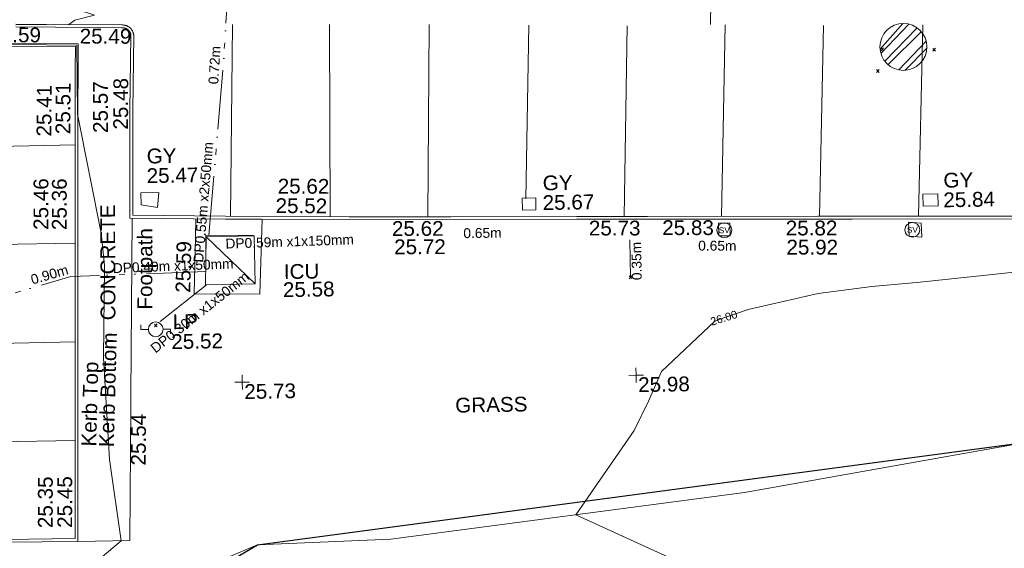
# Model space of a CAD drawing. Header units: millimetres. Extents: x -287732 to 520720, y -103372 to 287754.
# Tile 212 of 256: x -6642 to 18355, y -59663 to -46255. Entities that reach past the tile are written whole.
import ezdxf

# ---------------------------------------------------------------- set-up
doc = ezdxf.new("R2010")
doc.units = ezdxf.units.MM
for name, pattern in [('IMPORT-HIDDEN2 _3_', [4762.5, 3175, -1587.5]), ('IMPORT-UG_ELEC_LV_QLB2 _2_', [2700, 1500, -300.0000000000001, 0, -250, 150, -300.0000000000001, 0, -200]), ('IMPORT-UG_ELEC_STREET LIGHTING_QLB2 _2_', [2700, 1500, -300.0000000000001, 0, -250, 150, -300.0000000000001, 0, -200]), ('IMPORT-UG_UNIDENTIFIED_QLA _2_', [2350, 1500, -300.0000000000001, 0, -50, 150, -300.0000000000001, 0, -50])]:
    doc.linetypes.add(name, pattern=pattern)
for name, color, linetype, lineweight, true_color in [('00_TOPO_FURN_LAMP_POST', 7, 'Continuous', 9, 0x666666), ('00_TOPO_SERV_STOP_VALVE', 7, 'Continuous', 9, 0x666666), ('00_UAV_CONCRETE', 9, 'Continuous', 9, 0x808080), ('00_UAV_FOOTPATH', 7, 'Continuous', 9, 0xa50000), ('00_UAV_FORM_LINES', 7, 'Continuous', 9, 0x666666), ('00_UAV_FURN_LAMP_POST', 7, 'Continuous', 9, 0xa50000), ('00_UAV_KERB_BOTTOM', 1, 'Continuous', 9, 0xff0000), ('00_UAV_KERB_TOP', 7, 'Continuous', 9, 0xa500a5), ('00_UAV_LEVEL_SPOT', 7, 'Continuous', 9, 0x666666), ('00_UAV_ROAD_MARKING_WHITE_CONTINUOUS', 7, 'Continuous', 9, 0x999999), ('00_UAV_SERV_GULLY', 7, 'Continuous', 9, 0x5252a5), ('00_UAV_SERV_IC', 5, 'Continuous', 9, 0x0000ff), ('01_DTM_CONTOUR_MNR', 7, 'Continuous', 9, 0xa5a552), ('01_DTM_CONTOUR_MNR_LABELS', 7, 'Continuous', 9, 0xa5a552), ('12333-PUM-2D-U-0001-C01 - Rev2_REVIT IMPORT_dwg', 7, 'Continuous', 9, 0x767676), ('PUM-CHAMBER EXTENTS', 6, 'IMPORT-HIDDEN2 _3_', 9, 0xff00ff), ('PUM-ELECTRIC-LV-QLB2', 1, 'IMPORT-UG_ELEC_LV_QLB2 _2_', 9, 0xff0000), ('PUM-ELECTRIC-MH', 1, 'Continuous', 9, 0xff0000), ('PUM-ELECTRIC-SL-QLB2', 7, 'IMPORT-UG_ELEC_STREET LIGHTING_QLB2 _2_', 9, 0xff7f7f), ('PUM-SURVEY BOUNDARY_EXTENT', 190, 'Continuous', 25, 0x7f00ff), ('PUM-UNIDENTIFIED UTILITIES-QLA', 7, 'IMPORT-UG_UNIDENTIFIED_QLA _2_', 9, 0x52a500)]:
    doc.layers.add(name, color=color, linetype=linetype, lineweight=lineweight, true_color=true_color)
for name, color, linetype, lineweight in [('00_UAV_ROAD_TEXT', 7, 'Continuous', 9), ('00_UAV_SURVEY_TEXT', 7, 'Continuous', 9), ('GEN-TEXT', 7, 'Continuous', 9)]:
    doc.layers.add(name, color=color, linetype=linetype, lineweight=lineweight)
doc.styles.add('Arial_1', font='arial.ttf', dxfattribs={"height": 250})
doc.styles.add('Swis721 Lt BT', font='swissl.ttf', dxfattribs={"height": 399.9999999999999})
doc.styles.add('Swis721 Lt BT_1', font='swissl.ttf', dxfattribs={"height": 200})
doc.styles.add('Swis721 Lt BT_2', font='swissl.ttf', dxfattribs={"height": 375})
doc.styles.add('Swis721 Lt BT_6', font='swissl.ttf', dxfattribs={"width": 0.4000000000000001, "height": 1500})

# ---------------------------------------------------------------- blocks, each defined once
blk = doc.blocks.new('12333-PUM-2D-U-0001-C01 - Rev2_REVIT IMPORT_dwg_MSL_Lamp_Post_SYM-2077240-Site Location Plan Proposed')
at = {"layer": '00_TOPO_FURN_LAMP_POST', "color": 254, "true_color": 0xcccccc, "flags": 128}
for points in [[(-500.1060478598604, 0), (-1000.212095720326, 0), (-1000.212095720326, 316.7338303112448)], [(500.1060478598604, 0), (1000.21209571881, 0), (1000.21209571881, -316.7338303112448)]]:
    blk.add_lwpolyline(points, dxfattribs=at)
at = {"layer": '00_TOPO_FURN_LAMP_POST', "color": 254, "true_color": 0xcccccc}
blk.add_circle((0, 0), 500.1060478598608, dxfattribs=at)
blk = doc.blocks.new('12333-PUM-2D-U-0001-C01 - Rev2_REVIT IMPORT_dwg_MSL_Sluice_Valve_SYM-2077246-Site Location Plan Proposed')
at = {"layer": '00_TOPO_SERV_STOP_VALVE', "color": 254, "true_color": 0xcccccc}
blk.add_circle((0, 0), 500.0000000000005, dxfattribs=at)
at = {"layer": '00_TOPO_SERV_STOP_VALVE', "insert": (0, 198.9876086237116), "char_height": 399.9999999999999, "width": 785.1100955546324, "attachment_point": 2, "line_spacing_factor": 1.005061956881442, "style": 'Swis721 Lt BT'}
blk.add_mtext('SV', dxfattribs=at)
blk = doc.blocks.new('12333-PUM-2D-U-0001-C01 - Rev2_REVIT IMPORT_dwg_UAV-2077255-Site Location Plan Proposed')
at = {"layer": '00_UAV_LEVEL_SPOT', "color": 254, "true_color": 0xcccccc, "flags": 128}
for points in [[(0, -500.0000000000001), (0, 0), (-500.0000000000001, 0)], [(500.0000000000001, 0), (0, 0), (0, 500.0000000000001)]]:
    blk.add_lwpolyline(points, dxfattribs=at)
blk = doc.blocks.new('12333-PUM-2D-U-0001-C01 - Rev2_REVIT IMPORT_dwg_MGS62954_T2_Galway_ITM_3d_Rev1-2077680-Site Location Plan Proposed')
at = {"layer": '00_UAV_CONCRETE', "color": 254, "true_color": 0xcccccc, "flags": 128}
blk.add_lwpolyline([(533900573.618417, 725504123.0349373), (533900485.2678878, 725502225.5375906), (533898822.2678878, 725502260.5375907), (533898873.5881585, 725503695.8390585), (533898890.370003, 725504165.1858892)], dxfattribs=at)
at = {"layer": '00_UAV_FOOTPATH', "color": 254, "true_color": 0xcccccc, "flags": 128}
blk.add_lwpolyline([(533895755.1650898, 725496034.4405906), (533897076.2678878, 725496030.5375906), (533897160.2678877, 725499478.5375907), (533897165.9347653, 725499706.7499216), (533897277.7656816, 725504210.322397)], dxfattribs=at)
at = {"layer": '00_UAV_FORM_LINES', "color": 254, "true_color": 0xcccccc, "flags": 128}
blk.add_lwpolyline([(533892292.9647209, 725491544.5024223), (533893029.9865001, 725491782.0060003), (533896429.9865002, 725493957.0060003), (533897740.9865002, 725494819.0060003), (533898691.9865001, 725495219.0060003), (533900316.5495002, 725495866.014), (533903698.5495002, 725495954.0140003), (533912696.5495003, 725496981.0140002), (533920852.5495002, 725498281.0140003), (533931737.7249999, 725500079.6935002), (533941064.7250001, 725501493.6935002), (533944284.7250001, 725501640.6935002), (533950868.7250001, 725502585.6935004), (533951666.725, 725502740.6935004), (533952812.7250002, 725503073.6935003), (533955028.7250001, 725503937.6935003), (533956273.7250001, 725504395.6935003), (533960712.5365001, 725504931.8525002)], dxfattribs=at)
at = {"layer": '00_UAV_KERB_BOTTOM', "color": 254, "true_color": 0xcccccc, "flags": 128}
for points in [[(533920361.2720634, 725503854.3459326), (533915362.0452902, 725503939.4000967), (533914685.4030232, 725503950.9121255), (533910363.7691346, 725504024.3996866), (533908569.4030231, 725504054.9121253), (533905365.5208026, 725504103.6993958), (533902790.4030234, 725504142.9121253), (533900367.4799746, 725504197.7154185), (533899651.4030232, 725504213.9121252), (533897293.4030232, 725504279.9121253), (533897326.5985121, 725506201.9669795), (533897339.2678879, 725506935.5375907), (533897399.2678879, 725508838.5375909), (533897399.1095272, 725508841.1016096), (533897398.0546862, 725508853.1868149), (533897396.4946945, 725508865.2172472), (533897394.4322891, 725508877.1718014), (533897391.8710878, 725508889.0295047), (533897388.8155843, 725508900.7695546), (533897385.2711384, 725508912.3713554), (533897381.243969, 725508923.8145535), (533897376.7411404, 725508935.0790734), (533897371.7705525, 725508946.145154), (533897366.3409252, 725508956.9933807), (533897360.4617843, 725508967.6047227), (533897354.143443, 725508977.960564), (533897347.396987, 725508988.0427364), (533897340.2342508, 725508997.833553), (533897332.6678007, 725509007.3158371), (533897324.710911, 725509016.4729537), (533897316.3775406, 725509025.2888377), (533897307.6823089, 725509033.7480235), (533897298.6404707, 725509041.8356707), (533897289.2678879, 725509049.5375906), (533897285.3989607, 725509052.5308383), (533897275.5901259, 725509059.6688797), (533897265.4909851, 725509066.389909), (533897255.1192555, 725509072.6821344), (533897244.4931324, 725509078.5345175), (533897233.6312581, 725509083.9367912), (533897222.5526875, 725509088.8794783), (533897211.2768568, 725509093.3539072), (533897199.8235468, 725509097.3522284), (533897188.2128512, 725509100.8674277), (533897176.465139, 725509103.8933381), (533897164.6010194, 725509106.4246513), (533897152.6413064, 725509108.4569261), (533897140.6069811, 725509109.9865975), (533897128.5191562, 725509111.010982), (533897116.3990375, 725509111.5282822), (533897104.2678879, 725509111.5375909), (533895187.2137085, 725509159.2503065), (533894412.2678878, 725509178.537591)], [(533892484.2678878, 725508651.537591), (533895915.2678879, 725508587.5375911), (533895901.0714877, 725507992.3275424), (533895874.2678878, 725506868.5375909), (533895820.2129536, 725503539.2498592), (533895809.8919594, 725502993.3660244), (533895787.4030231, 725501803.9121256), (533895719.8858031, 725497994.2028489), (533895686.4030231, 725496104.9121256), (533893930.4030232, 725496116.9121256)]]:
    blk.add_lwpolyline(points, dxfattribs=at)
at = {"layer": '00_UAV_KERB_TOP', "color": 254, "true_color": 0xcccccc, "flags": 128}
for points in [[(533920557.1545753, 725503781.003162), (533915557.9278019, 725503866.0573264), (533914684.212253, 725503880.9222544), (533910559.6083445, 725503951.0594039), (533908568.2750456, 725503984.9211866), (533905561.3674096, 725504030.7090168), (533902789.0786517, 725504072.9241769), (533900563.304006, 725504123.2682357), (533899649.6322992, 725504143.9342729), (533897222.2175641, 725504211.877179), (533897250.8039939, 725505867.0625191), (533897269.2869377, 725506937.2450391), (533897329.1890737, 725508837.1411202), (533897328.4473161, 725508845.6393623), (533897327.2644364, 725508854.7615613), (533897325.7005963, 725508863.8262243), (533897323.7585392, 725508872.8174495), (533897321.4416726, 725508881.7194626), (533897318.7540601, 725508890.5166471), (533897315.7004176, 725508899.1935691), (533897312.2861016, 725508907.735007), (533897308.5171024, 725508916.1259755), (533897304.4000318, 725508924.351755), (533897299.9421127, 725508932.3979138), (533897295.1511659, 725508940.2503368), (533897290.0355964, 725508947.8952471), (533897284.6043786, 725508955.319234), (533897278.8670402, 725508962.5092732), (533897272.8336466, 725508969.452751), (533897266.5147833, 725508976.1374854), (533897259.9215347, 725508982.5517496), (533897253.0654679, 725508988.6842911), (533897245.6205092, 725508994.8021863), (533897243.3787978, 725508996.5365164), (533897235.5873083, 725509002.2065046), (533897227.9295308, 725509007.3027939), (533897220.0650607, 725509012.0739385), (533897212.0076941, 725509016.5115674), (533897203.7715664, 725509020.6078973), (533897195.3711265, 725509024.3557402), (533897186.8211127, 725509027.7485219), (533897178.1365232, 725509030.7802898), (533897169.3325939, 725509033.4457259), (533897160.4247707, 725509035.7401537), (533897151.4286808, 725509037.6595474), (533897142.3601056, 725509039.2005408), (533897133.2349551, 725509040.3604298), (533897124.0692378, 725509041.1371796), (533897114.8790337, 725509041.529428), (533897103.3700708, 725509041.5382591), (533895412.2441462, 725509083.6279461), (533894410.6525403, 725509108.5561174)], [(533892485.7856263, 725508721.5214571), (533895986.9257804, 725508656.2131007), (533895974.5590758, 725508137.7163891), (533895944.2543381, 725506867.1348286), (533895890.2022119, 725503538.0200406), (533895882.6536499, 725503138.7718722), (533895857.3912984, 725501802.6303132), (533895792.4737649, 725498139.6102803), (533895755.1650898, 725496034.4405909), (533893930.2624368, 725496046.9114518)]]:
    blk.add_lwpolyline(points, dxfattribs=at)
at = {"layer": '00_UAV_ROAD_MARKING_WHITE_CONTINUOUS', "color": 254, "true_color": 0xcccccc}
for p, q in [((533899907.5495446, 725509076.0142179), (533899771.7666376, 725504211.1896607)), ((533902303.710533, 725504153.9204613), (533902375.5495444, 725509035.0142176)), ((533904905.5495443, 725508986.0142174), (533904782.0557138, 725504112.5841383)), ((533907279.6270819, 725504526.9103613), (533907431.5495443, 725508926.0142177)), ((533909928.5495442, 725508864.0142179), (533909771.7580214, 725504034.4665858)), ((533912235.2497438, 725503992.5759487), (533912415.5495445, 725508845.0142182)), ((533914910.7249328, 725508783.6936798), (533914729.8991231, 725503950.1550925)), ((533917431.7249328, 725508757.6936797), (533917235.3988556, 725503907.5278633)), ((533890994.5495443, 725506075.0142181), (533895861.6367333, 725506090.5744253)), ((533895821.1972554, 725503599.8738117), (533890949.5495442, 725503605.0142175)), ((533892459.3975899, 725501079.4350994), (533895774.8801455, 725501097.2994626)), ((533895730.5801421, 725498597.6388727), (533892415.9389734, 725498589.6926329))]:
    blk.add_line(p, q, dxfattribs=at)
at = {"layer": '00_UAV_ROAD_MARKING_WHITE_CONTINUOUS', "color": 254, "true_color": 0xcccccc, "flags": 128}
blk.add_lwpolyline([(533912209.7191935, 725514429.7594342), (533912060.4772168, 725509432.2754841), (533912043.4961415, 725508863.6509309)], dxfattribs=at)
at = {"layer": '00_UAV_SERV_GULLY', "color": 254, "true_color": 0xcccccc}
for p, q in [((533897509.8000001, 725504543.4000002), (533897509.8000002, 725504848.2000002)), ((533897509.8000002, 725504848.2000002), (533897967.0000001, 725504848.2000002)), ((533897928.9000002, 725504467.2000002), (533897967.0000001, 725504848.2000002)), ((533897928.9000002, 725504467.2000002), (533897509.8000001, 725504543.4000002)), ((533907187.2000001, 725504238.6000001), (533907187.2000002, 725504543.4000002)), ((533907187.2000002, 725504543.4000002), (533907530.1000001, 725504543.4000002)), ((533907530.1000001, 725504238.6000001), (533907530.1000001, 725504543.4000002)), ((533917359.9000002, 725504467.2000002), (533917740.9000001, 725504467.2000002)), ((533917359.9000002, 725504467.2000002), (533917359.9000001, 725504162.4)), ((533917740.9000001, 725504467.2000002), (533917740.9000001, 725504162.4000002)), ((533907530.1000001, 725504238.6000001), (533907187.2000001, 725504238.6000001)), ((533917359.9000001, 725504162.4), (533917740.9000001, 725504162.4000002))]:
    blk.add_line(p, q, dxfattribs=at)
at = {"layer": '00_UAV_SERV_IC', "color": 254, "true_color": 0xcccccc}
for p, q in [((533899148.1000001, 725503705.2000002), (533899110.0000001, 725502486.0000001)), ((533899148.1000001, 725503705.2000002), (533900367.3000001, 725503705.2000002)), ((533899148.1000001, 725503705.2000002), (533900367.3000001, 725502486.0000001)), ((533900367.3000001, 725503705.2000002), (533900367.3000001, 725502486.0000001)), ((533900367.3000001, 725502486.0000001), (533899110.0000001, 725502486.0000001))]:
    blk.add_line(p, q, dxfattribs=at)
at = {"layer": '01_DTM_CONTOUR_MNR', "color": 254, "true_color": 0xcccccc, "flags": 128}
for points in [[(533910850.0575566, 725495317.3356806), (533908410.0000001, 725496490.0000001), (533909925.4939222, 725498596.7492207), (533910301.7690877, 725499340.0000001), (533910650.0000001, 725500088.1203008), (533912021.0937501, 725501340.0000002), (533912253.0248931, 725501416.448321), (533912874.9288819, 725501621.4381084), (533914657.6679742, 725501989.2218124), (533916021.7808701, 725502149.9881171), (533917255.4388015, 725502232.2381471), (533920762.4391893, 725502547.1081082)], [(533893710.0000001, 725492220.0000001), (533895420.0216334, 725494804.3419145), (533895987.7053711, 725495326.4923607), (533896860, 725496030.0000001), (533896597.1958317, 725498093.0897279), (533896486.3051972, 725500682.2861099), (533896553.3194582, 725502976.6900665), (533896554.7287336, 725503031.1001824), (533896485.6986344, 725503840.0887858), (533895940.0000002, 725506870), (533895951.5000001, 725508621.5000001), (533892902.9421138, 725508704.3491329)], [(533894410.0000001, 725509163.8866279), (533895760, 725509150), (533895909.2427333, 725509255.4360021), (533896410.0000001, 725509370.0000001), (533896163.4851303, 725509459.7304834), (533896050.0000001, 725509570.0000001), (533895441.0583249, 725511472.2870702), (533895233.8535544, 725512119.5788747), (533895262.3411759, 725513814.1578163), (533895570.0000001, 725514040.0000001), (533896785.3997387, 725513978.3233182), (533898100, 725514060.0000002), (533897367.400221, 725514295.0548195), (533895830.0291486, 725514537.7948754), (533895223.7534997, 725514601.048105), (533893393.0729823, 725514648.9516379)]]:
    blk.add_lwpolyline(points, dxfattribs=at)
at = {"xscale": 0.375, "yscale": 0.375, "zscale": 0.375}
for name, p in [('12333-PUM-2D-U-0001-C01 - Rev2_REVIT IMPORT_dwg_MSL_Sluice_Valve_SYM-2077246-Site Location Plan Proposed', (533912303.5495442, 725503640.0142176)), ('12333-PUM-2D-U-0001-C01 - Rev2_REVIT IMPORT_dwg_MSL_Sluice_Valve_SYM-2077246-Site Location Plan Proposed', (533917077.5495442, 725503566.0142176)), ('12333-PUM-2D-U-0001-C01 - Rev2_REVIT IMPORT_dwg_MSL_Lamp_Post_SYM-2077240-Site Location Plan Proposed', (533897827.5495442, 725501379.0142176)), ('12333-PUM-2D-U-0001-C01 - Rev2_REVIT IMPORT_dwg_UAV-2077255-Site Location Plan Proposed', (533900000.0000001, 725500000.0000001)), ('12333-PUM-2D-U-0001-C01 - Rev2_REVIT IMPORT_dwg_UAV-2077255-Site Location Plan Proposed', (533910000.0000001, 725500000.0000001))]:
    blk.add_blockref(name, p, dxfattribs=at)
at = {"layer": '00_UAV_CONCRETE', "color": 251, "true_color": 0x666666, "insert": (533898344.7436944, 725502301.0685273), "char_height": 375, "width": 1495.902363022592, "attachment_point": 1, "rotation": 87.6976626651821, "line_spacing_factor": 1.005061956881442, "style": 'Swis721 Lt BT_2'}
blk.add_mtext('25.59', dxfattribs=at)
at = {"layer": '00_UAV_FOOTPATH', "color": 251, "true_color": 0x666666, "char_height": 375, "attachment_point": 1, "line_spacing_factor": 1.005061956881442, "style": 'Swis721 Lt BT_2'}
for s, insert, width, rotation in [('Footpath', (533897372.6734231, 725501885.8783462), 2436.183848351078, 88.89755182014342), ('25.54', (533897136.4608926, 725497936.5534273), 1495.902363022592, 88.57754636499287)]:
    blk.add_mtext(s, dxfattribs=dict(at, insert=insert, width=width, rotation=rotation))
at = {"layer": '00_UAV_FURN_LAMP_POST', "color": 251, "true_color": 0x666666, "char_height": 375, "attachment_point": 1, "line_spacing_factor": 1.005061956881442, "style": 'Swis721 Lt BT_2'}
for s, insert, width in [('LP', (533898260.2883023, 725501747.9951694), 707.5855621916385), ('25.52', (533898217.5434754, 725501246.0812515), 1495.902363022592)]:
    blk.add_mtext(s, dxfattribs=dict(at, insert=insert, width=width))
at = {"layer": '00_UAV_KERB_BOTTOM', "color": 251, "true_color": 0x666666, "char_height": 375, "attachment_point": 1, "line_spacing_factor": 1.005061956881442, "style": 'Swis721 Lt BT_2'}
for s, insert, width, rotation in [('25.49', (533896031.3393263, 725509036.1123769), 1495.902363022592, 358.62076414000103), ('25.41', (533894887.0390586, 725506321.6941341), 1495.902363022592, 88.63369304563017), ('25.48', (533896836.7433695, 725506462.3403726), 1495.902363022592, 88.7933430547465), ('25.36', (533895234.8310095, 725503941.5498252), 1495.902363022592, 88.91684105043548), ('25.52', (533900928.8798737, 725504649.9702824), 1495.902363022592, 358.61707035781), ('25.62', (533903870.6472998, 725504017.0461767), 1495.902363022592, 359.1275931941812), ('25.73', (533908869.7708855, 725503940.8941255), 1495.902363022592, 359.0258033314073), ('25.82', (533913867.0283563, 725503855.9208376), 1495.902363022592, 359.0254588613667), ('Kerb Bottom', (533896335.7280751, 725498420.2106439), 3414.456504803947, 87.4472560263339), ('25.35', (533894749.3366247, 725496388.2021371), 1495.902363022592, 88.98468714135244)]:
    blk.add_mtext(s, dxfattribs=dict(at, insert=insert, width=width, rotation=rotation))
at = {"layer": '00_UAV_KERB_TOP', "color": 251, "true_color": 0x666666, "char_height": 375, "attachment_point": 1, "line_spacing_factor": 1.005061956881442, "style": 'Swis721 Lt BT_2'}
for s, insert, width, rotation in [('25.59', (533893738.4578067, 725509113.0365068), 1495.902363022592, 358.5742849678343), ('25.51', (533895367.9958466, 725506373.0183778), 1495.902363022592, 88.6336930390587), ('25.57', (533896323.954515, 725506385.630993), 1495.902363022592, 89.0105525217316), ('25.46', (533894768.7511861, 725503953.5023332), 1495.902363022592, 88.91684105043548), ('25.62', (533900991.05212, 725505143.486322), 1495.902363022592, 358.67785185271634), ('25.83', (533910732.466886, 725503919.4441191), 1495.902363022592, 359.0258033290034), ('25.72', (533903918.2687467, 725503551.8704083), 1495.902363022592, 359.12759319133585), ('25.92', (533913876.5968883, 725503370.3959236), 1495.902363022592, 359.02535855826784), ('Kerb Top', (533895887.8468161, 725498444.6350334), 2493.170605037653, 87.4472560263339), ('25.45', (533895243.0033187, 725496385.800625), 1495.902363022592, 88.98468713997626)]:
    blk.add_mtext(s, dxfattribs=dict(at, insert=insert, width=width, rotation=rotation))
at = {"layer": '00_UAV_LEVEL_SPOT', "char_height": 375, "width": 1495.902363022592, "attachment_point": 1, "line_spacing_factor": 1.005061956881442, "style": 'Swis721 Lt BT_2'}
for s, insert in [('25.73', (533900048.475159, 725499946.7845223)), ('25.98', (533910048.475159, 725499946.7845223))]:
    blk.add_mtext(s, dxfattribs=dict(at, insert=insert))
at = {"layer": '00_UAV_ROAD_TEXT', "color": 251, "true_color": 0x666666, "insert": (533911572.8679305, 725513862.9259574), "char_height": 1500, "width": 4653.918462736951, "attachment_point": 1, "rotation": 268.5693483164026, "line_spacing_factor": 1.005061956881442, "style": 'Swis721 Lt BT_6'}
blk.add_mtext('NO ENTRY', dxfattribs=at)
at = {"layer": '00_UAV_SERV_GULLY', "color": 251, "true_color": 0x666666, "char_height": 375, "attachment_point": 1, "line_spacing_factor": 1.005061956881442, "style": 'Swis721 Lt BT_2'}
for s, insert, width in [('GY', (533897674.9883902, 725505962.3894694), 821.5590755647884), ('25.47', (533897664.3924129, 725505464.7027506), 1495.902363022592), ('GY', (533907715.1543986, 725505104.1468481), 821.5590755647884), ('GY', (533917887.0055069, 725504996.4127133), 821.5590755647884), ('25.67', (533907704.5584213, 725504606.4601291), 1495.902363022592), ('25.84', (533917876.4095296, 725504498.7259946), 1495.902363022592)]:
    blk.add_mtext(s, dxfattribs=dict(at, insert=insert, width=width))
at = {"layer": '00_UAV_SERV_IC', "color": 251, "true_color": 0x666666, "char_height": 375, "attachment_point": 1, "line_spacing_factor": 1.005061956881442, "style": 'Swis721 Lt BT_2'}
for s, insert, width in [('ICU', (533901104.4151882, 725502970.8776095), 1021.012723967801), ('25.58', (533901072.7553295, 725502512.119354), 1495.902363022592)]:
    blk.add_mtext(s, dxfattribs=dict(at, insert=insert, width=width))
at = {"layer": '00_UAV_SURVEY_TEXT', "color": 251, "true_color": 0x666666, "insert": (533896432.3957424, 725501630.4151961), "char_height": 375, "width": 3286.236302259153, "attachment_point": 1, "rotation": 89.1715375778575, "line_spacing_factor": 1.005061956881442, "style": 'Swis721 Lt BT_2'}
blk.add_mtext('CONCRETE', dxfattribs=at)
at = {"layer": '00_UAV_SURVEY_TEXT', "color": 251, "true_color": 0x666666, "insert": (533905395.8000003, 725499506.6296079), "char_height": 375, "width": 2018.280965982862, "attachment_point": 1, "line_spacing_factor": 1.005061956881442, "style": 'Swis721 Lt BT_2'}
blk.add_mtext('GRASS', dxfattribs=at)
at = {"layer": '01_DTM_CONTOUR_MNR_LABELS', "color": 251, "true_color": 0x666666, "insert": (533912225.6497717, 725501512.1019661), "char_height": 200, "width": 797.8007824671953, "attachment_point": 2, "rotation": 15.970594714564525, "line_spacing_factor": 1.005061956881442, "style": 'Swis721 Lt BT_1'}
blk.add_mtext('26.00', dxfattribs=at)
blk = doc.blocks.new('12333-PUM-2D-U-0001-C01 - Rev2_REVIT IMPORT_dwg-1620468-Site Location Plan Proposed')
at = {"layer": 'PUM-CHAMBER EXTENTS', "true_color": 0xffaaff}
h = blk.add_hatch(dxfattribs=at)
h.set_pattern_fill('FP_3', color=211, style=0, pattern_type=2)
h.set_pattern_definition([(45, (-533641079.65, -725615854.3560001), (-265.1650429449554, 265.1650429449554), []), (45, (-533640902.873, -725615854.3560001), (-265.1650429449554, 265.1650429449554), [])])
h.paths.add_polyline_path([(275851.3501528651, -108240.8467326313), (275936.0972947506, -108234.7854974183), (276076.6072037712, -108195.2832751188), (276098.7258690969, -108187.0334394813), (276173.2966527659, -108146.3147109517), (276241.313534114, -108095.3979113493), (276301.3918855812, -108035.3195598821), (276352.3086851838, -107967.3026785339), (276393.0274137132, -107892.7318948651), (276422.7191552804, -107813.1252549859), (276440.7794716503, -107730.1033205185), (276443.1576115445, -107593.8597772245), (276440.7794716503, -107560.6090367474), (276422.7191552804, -107477.5871022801), (276363.1997300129, -107343.3551381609), (276352.3086851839, -107323.4096787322), (276255.1690554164, -107209.1699672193), (276241.3135341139, -107195.3144459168), (276173.2966527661, -107144.3976463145), (276098.7258690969, -107103.6789177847), (276019.1192292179, -107073.9871762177), (275872.1128850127, -107051.3506045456), (275787.2057857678, -107054.453320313), (275766.6030109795, -107055.9268598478), (275623.0083787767, -107096.5796244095), (275603.9744366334, -107103.6789177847), (275479.1581297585, -107182.0109738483), (275415.1639414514, -107241.5372760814), (275361.8991381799, -107308.0374348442), (275350.3916205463, -107323.4096787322), (275286.1255410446, -107461.1133535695), (275279.9811504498, -107477.5871022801), (275261.9208340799, -107560.6090367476), (275255.8595988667, -107645.356178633), (275274.5593532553, -107788.2016555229), (275279.9811504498, -107813.1252549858), (275309.6728920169, -107892.731894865), (275350.3916205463, -107967.3026785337), (275445.9452883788, -108079.9564281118), (275461.3867716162, -108095.3979113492), (275529.4036529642, -108146.3147109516), (275667.1073278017, -108210.5807904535), (275751.8163767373, -108231.5688620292), (275766.6030109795, -108234.7854974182)])
at = {"layer": 'GEN-TEXT', "color": 253, "true_color": 0xaaaaaa}
for p, q in [((275275.9948137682, -107730.7115177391), (275346.7054918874, -107660.0008396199)), ((275346.7054918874, -107730.7115177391), (275275.9948137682, -107660.0008396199)), ((276595.9948138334, -107765.7115177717), (276666.7054919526, -107695.0008396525)), ((276666.7054919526, -107765.7115177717), (276595.9948138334, -107695.0008396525)), ((275155.9948137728, -108279.7115177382), (275226.7054918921, -108209.000839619)), ((275226.7054918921, -108279.7115177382), (275155.9948137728, -108209.000839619)), ((268787.9948138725, -113401.7115177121), (268858.7054919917, -113331.0008395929)), ((268858.7054919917, -113401.7115177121), (268787.9948138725, -113331.0008395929)), ((256714.9948137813, -114412.7115177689), (256785.7054919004, -114342.0008396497)), ((256785.7054919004, -114412.7115177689), (256714.9948137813, -114342.0008396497))]:
    blk.add_line(p, q, dxfattribs=at)
at = {"layer": 'PUM-CHAMBER EXTENTS', "color": 211, "linetype": 'Continuous', "true_color": 0xffaaff}
blk.add_circle((275851.3501528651, -107645.3561786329), 595.490554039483, dxfattribs=at)
at = {"layer": 'PUM-ELECTRIC-MH', "color": 21, "true_color": 0xffaaaa, "flags": 128}
blk.add_lwpolyline([(258049.6404753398, -112751.0658599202), (258061.3501528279, -112112.3561786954), (259271.350152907, -112142.356178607)], dxfattribs=at)
at = {"layer": 'PUM-ELECTRIC-SL-QLB2', "color": 254, "true_color": 0xffd4d4}
for p, q in [((268823.3501529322, -113366.3561786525), (268823.7722126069, -112418.4868977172)), ((258058.4807059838, -113368.3561786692), (256831.555837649, -114307.4943673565))]:
    blk.add_line(p, q, dxfattribs=at)
at = {"layer": 'PUM-ELECTRIC-SL-QLB2', "color": 254, "true_color": 0xffd4d4, "flags": 128}
for points in [[(258140.1651257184, -112114.3102688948), (258577.3501528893, -107819.356178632), (259215.3501529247, -99924.35617861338), (253370.3501528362, -99103.35617861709), (241433.3501529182, -98776.35617868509), (241121.3501528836, -99052.35617863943), (238439.3501528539, -103803.356178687), (238131.6102505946, -115576.9161901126)], [(258040.9114382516, -113030.3950463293), (254616.3501528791, -113102.3561786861), (251393.6894601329, -113976.2006211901)]]:
    blk.add_lwpolyline(points, dxfattribs=at)
at = {"layer": 'PUM-SURVEY BOUNDARY_EXTENT', "color": 201, "true_color": 0xd4aaff, "flags": 128}
blk.add_lwpolyline([(251211.6910831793, -124402.8806537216), (251950.3366529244, -124072.3501786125), (259236.899652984, -119988.3421786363), (323873.886652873, -112519.5036786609), (334939.8866528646, -105532.50367858), (357849.7436529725, -103776.6746786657), (392539.5243464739, -99127.03862437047), (407226.7671178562, -92450.31301409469), (410396.7436529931, -84599.67467864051), (409217.7436529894, -80397.67467870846), (407087.7436529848, -76496.67467863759), (402380.7436529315, -67043.67467865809), (394608.7436529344, -62224.67467864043), (368049.4024129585, -53126.32352020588), (367730.8400789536, -51270.21278599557)], dxfattribs=at)
at = {"layer": 'PUM-UNIDENTIFIED UTILITIES-QLA', "color": 9, "true_color": 0xc5e1aa, "flags": 128}
for points in [[(271085.35015292, -112353.3561786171), (271078.3501529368, -112030.3561786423), (271365.3501528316, -112037.3561786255), (271372.3501526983, -112360.3561786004)], [(275912.350152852, -112448.3561787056), (275900.3501528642, -112094.3561786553), (276223.350152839, -112127.3561787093), (276235.3501528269, -112481.3561786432)]]:
    blk.add_lwpolyline(points, close=True, dxfattribs=at)
blk.add_blockref('12333-PUM-2D-U-0001-C01 - Rev2_REVIT IMPORT_dwg_MGS62954_T2_Galway_ITM_3d_Rev1-2077680-Site Location Plan Proposed', (-533641079.6498471, -725615854.3561786))
at = {"layer": 'PUM-ELECTRIC-LV-QLB2', "char_height": 250, "attachment_point": 2, "line_spacing_factor": 0.9417779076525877, "style": 'Arial_1'}
for s, insert, width, rotation in [('DP0.59m x1x150mm', (260183.4846377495, -112184.0332562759), 3893.2779916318, 0.9059791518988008), ('0.65m', (265084.1258117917, -112052.0881710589), 1160.025439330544, 359.7070365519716), ('0.65m', (271043.1659744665, -112480.4239259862), 1160.025439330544, 358.5280843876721)]:
    blk.add_mtext(s, dxfattribs=dict(at, insert=insert, width=width, rotation=rotation))
at = {"layer": 'PUM-ELECTRIC-SL-QLB2', "char_height": 250, "attachment_point": 2, "line_spacing_factor": 0.9417779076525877, "style": 'Arial_1'}
for s, insert, width, rotation in [('0.72m', (258231.2059891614, -107791.3840484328), 1160.025439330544, 85.37993085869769), ('DP0.55m x2x50mm', (257887.4453551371, -111262.0719944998), 3660.660753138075, 84.18785916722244), ('DP0.40m x1x50mm', (257214.9223793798, -112750.1268960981), 3660.660753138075, 1.2037928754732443), ('0.35m', (268856.920561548, -112956.804844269), 1160.025439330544, 89.94506638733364), ('0.90m', (254041.0879407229, -112920.1892571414), 1160.025439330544, 15.171301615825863), ('DP0.30m x1x50mm', (257796.2962813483, -113962.7815843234), 3660.660753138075, 37.43191250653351)]:
    blk.add_mtext(s, dxfattribs=dict(at, insert=insert, width=width, rotation=rotation))

msp = doc.modelspace()

# ---------------------------------------------------------------- block references
at = {"layer": '12333-PUM-2D-U-0001-C01 - Rev2_REVIT IMPORT_dwg', "color": 254, "linetype": 'IMPORT-UG_ELEC_STREET LIGHTING_QLB2 _2_', "true_color": 0xffd4d4, "rotation": 0.9999999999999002}
msp.add_blockref('12333-PUM-2D-U-0001-C01 - Rev2_REVIT IMPORT_dwg-1620468-Site Location Plan Proposed', (-261895.0770586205, 55869.5817132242), dxfattribs=at)

doc.saveas('drawing.dxf')
